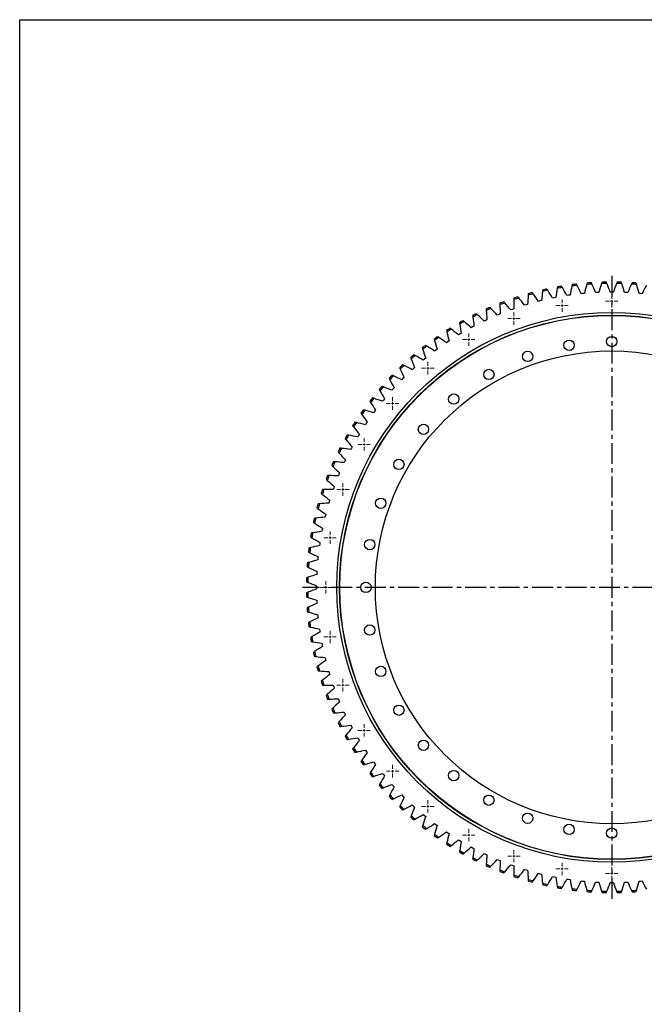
# Model space of a CAD drawing. Header units: millimetres. Extents: x -66 to 5236, y 5043 to 9389.
# Tile 6 of 12: x -66 to 1262, y 7296 to 9389. Entities that reach past the tile are written whole.
import ezdxf

# ---------------------------------------------------------------- set-up
doc = ezdxf.new("R2010")
doc.units = ezdxf.units.MM
doc.header["$LTSCALE"] = 20
doc.linetypes.add('CENTER', pattern=[10.16, 6.35, -1.27, 1.27, -1.27])

# ---------------------------------------------------------------- blocks, each defined once
blk = doc.blocks.new('SW_CENTERMARKSYMBOL_3')
at = {"color": 0, "linetype": 'Continuous', "lineweight": 18}
for p, q in [((-5, 0), (-13.25, 0)), ((0, 0), (-2.5, 0)), ((0, 5), (0, 13.25)), ((0, 0), (0, 2.5)), ((0, 0), (0, -2.5)), ((0, 0), (2.5, 0)), ((5, 0), (13.25, 0)), ((0, -5), (0, -13.25))]:
    blk.add_line(p, q, dxfattribs=at)
blk = doc.blocks.new('SW_CENTERMARKSYMBOL_4')
at = {"color": 0, "linetype": 'Continuous', "lineweight": 18}
for p, q in [((-5, 0), (-13.25, 0)), ((0, 0), (-2.5, 0)), ((0, 5), (0, 13.25)), ((0, 0), (0, 2.5)), ((0, 0), (0, -2.5)), ((0, 0), (2.5, 0)), ((5, 0), (13.25, 0)), ((0, -5), (0, -13.25))]:
    blk.add_line(p, q, dxfattribs=at)
blk = doc.blocks.new('SW_CENTERMARKSYMBOL_5')
at = {"color": 0, "linetype": 'Continuous', "lineweight": 18}
for p, q in [((-5, 0), (-13.25, 0)), ((0, 0), (-2.5, 0)), ((0, 5), (0, 13.25)), ((0, 0), (0, 2.5)), ((0, 0), (0, -2.5)), ((0, 0), (2.5, 0)), ((5, 0), (13.25, 0)), ((0, -5), (0, -13.25))]:
    blk.add_line(p, q, dxfattribs=at)
blk = doc.blocks.new('SW_CENTERMARKSYMBOL_23')
at = {"color": 0, "linetype": 'Continuous', "lineweight": 18}
for p, q in [((-5, 0), (-13.25, 0)), ((0, 0), (-2.5, 0)), ((0, 5), (0, 13.25)), ((0, 0), (0, 2.5)), ((0, 0), (0, -2.5)), ((0, 0), (2.5, 0)), ((5, 0), (13.25, 0)), ((0, -5), (0, -13.25))]:
    blk.add_line(p, q, dxfattribs=at)
blk = doc.blocks.new('SW_CENTERMARKSYMBOL_24')
at = {"color": 0, "linetype": 'Continuous', "lineweight": 18}
for p, q in [((-5, 0), (-13.25, 0)), ((0, 0), (-2.5, 0)), ((0, 5), (0, 13.25)), ((0, 0), (0, 2.5)), ((0, 0), (0, -2.5)), ((0, 0), (2.5, 0)), ((5, 0), (13.25, 0)), ((0, -5), (0, -13.25))]:
    blk.add_line(p, q, dxfattribs=at)
blk = doc.blocks.new('SW_CENTERMARKSYMBOL_25')
at = {"color": 0, "linetype": 'Continuous', "lineweight": 18}
for p, q in [((-5, 0), (-13.25, 0)), ((0, 0), (-2.5, 0)), ((0, 5), (0, 13.25)), ((0, 0), (0, 2.5)), ((0, 0), (0, -2.5)), ((0, 0), (2.5, 0)), ((5, 0), (13.25, 0)), ((0, -5), (0, -13.25))]:
    blk.add_line(p, q, dxfattribs=at)
blk = doc.blocks.new('SW_CENTERMARKSYMBOL_26')
at = {"color": 0, "linetype": 'Continuous', "lineweight": 18}
for p, q in [((-5, 0), (-13.25, 0)), ((0, 0), (-2.5, 0)), ((0, 5), (0, 13.25)), ((0, 0), (0, 2.5)), ((0, 0), (0, -2.5)), ((0, 0), (2.5, 0)), ((5, 0), (13.25, 0)), ((0, -5), (0, -13.25))]:
    blk.add_line(p, q, dxfattribs=at)
blk = doc.blocks.new('SW_CENTERMARKSYMBOL_27')
at = {"color": 0, "linetype": 'Continuous', "lineweight": 18}
for p, q in [((-5, 0), (-13.25, 0)), ((0, 0), (-2.5, 0)), ((0, 5), (0, 13.25)), ((0, 0), (0, 2.5)), ((0, 0), (0, -2.5)), ((0, 0), (2.5, 0)), ((5, 0), (13.25, 0)), ((0, -5), (0, -13.25))]:
    blk.add_line(p, q, dxfattribs=at)
blk = doc.blocks.new('SW_CENTERMARKSYMBOL_28')
at = {"color": 0, "linetype": 'Continuous', "lineweight": 18}
for p, q in [((-5, 0), (-13.25, 0)), ((0, 0), (-2.5, 0)), ((0, 5), (0, 13.25)), ((0, 0), (0, 2.5)), ((0, 0), (0, -2.5)), ((0, 0), (2.5, 0)), ((5, 0), (13.25, 0)), ((0, -5), (0, -13.25))]:
    blk.add_line(p, q, dxfattribs=at)
blk = doc.blocks.new('SW_CENTERMARKSYMBOL_29')
at = {"color": 0, "linetype": 'Continuous', "lineweight": 18}
for p, q in [((-5, 0), (-13.25, 0)), ((0, 0), (-2.5, 0)), ((0, 5), (0, 13.25)), ((0, 0), (0, 2.5)), ((0, 0), (0, -2.5)), ((0, 0), (2.5, 0)), ((5, 0), (13.25, 0)), ((0, -5), (0, -13.25))]:
    blk.add_line(p, q, dxfattribs=at)
blk = doc.blocks.new('SW_CENTERMARKSYMBOL_30')
at = {"color": 0, "linetype": 'Continuous', "lineweight": 18}
for p, q in [((-5, 0), (-13.25, 0)), ((0, 0), (-2.5, 0)), ((0, 5), (0, 13.25)), ((0, 0), (0, 2.5)), ((0, 0), (0, -2.5)), ((0, 0), (2.5, 0)), ((5, 0), (13.25, 0)), ((0, -5), (0, -13.25))]:
    blk.add_line(p, q, dxfattribs=at)
blk = doc.blocks.new('SW_CENTERMARKSYMBOL_31')
at = {"color": 0, "linetype": 'Continuous', "lineweight": 18}
for p, q in [((-5, 0), (-13.25, 0)), ((0, 0), (-2.5, 0)), ((0, 5), (0, 13.25)), ((0, 0), (0, 2.5)), ((0, 0), (0, -2.5)), ((0, 0), (2.5, 0)), ((5, 0), (13.25, 0)), ((0, -5), (0, -13.25))]:
    blk.add_line(p, q, dxfattribs=at)
blk = doc.blocks.new('SW_CENTERMARKSYMBOL_32')
at = {"color": 0, "linetype": 'Continuous', "lineweight": 18}
for p, q in [((-5, 0), (-13.25, 0)), ((0, 0), (-2.5, 0)), ((0, 5), (0, 13.25)), ((0, 0), (0, 2.5)), ((0, 0), (0, -2.5)), ((0, 0), (2.5, 0)), ((5, 0), (13.25, 0)), ((0, -5), (0, -13.25))]:
    blk.add_line(p, q, dxfattribs=at)
blk = doc.blocks.new('SW_CENTERMARKSYMBOL_33')
at = {"color": 0, "linetype": 'Continuous', "lineweight": 18}
for p, q in [((-5, 0), (-13.25, 0)), ((0, 0), (-2.5, 0)), ((0, 5), (0, 13.25)), ((0, 0), (0, 2.5)), ((0, 0), (0, -2.5)), ((0, 0), (2.5, 0)), ((5, 0), (13.25, 0)), ((0, -5), (0, -13.25))]:
    blk.add_line(p, q, dxfattribs=at)
blk = doc.blocks.new('SW_CENTERMARKSYMBOL_34')
at = {"color": 0, "linetype": 'Continuous', "lineweight": 18}
for p, q in [((-5, 0), (-13.25, 0)), ((0, 0), (-2.5, 0)), ((0, 5), (0, 13.25)), ((0, 0), (0, 2.5)), ((0, 0), (0, -2.5)), ((0, 0), (2.5, 0)), ((5, 0), (13.25, 0)), ((0, -5), (0, -13.25))]:
    blk.add_line(p, q, dxfattribs=at)
blk = doc.blocks.new('SW_CENTERMARKSYMBOL_35')
at = {"color": 0, "linetype": 'Continuous', "lineweight": 18}
for p, q in [((-5, 0), (-13.25, 0)), ((0, 0), (-2.5, 0)), ((0, 5), (0, 13.25)), ((0, 0), (0, 2.5)), ((0, 0), (0, -2.5)), ((0, 0), (2.5, 0)), ((5, 0), (13.25, 0)), ((0, -5), (0, -13.25))]:
    blk.add_line(p, q, dxfattribs=at)
blk = doc.blocks.new('SW_CENTERMARKSYMBOL_36')
at = {"color": 0, "linetype": 'Continuous', "lineweight": 18}
for p, q in [((-5, 0), (-13.25, 0)), ((0, 0), (-2.5, 0)), ((0, 5), (0, 13.25)), ((0, 0), (0, 2.5)), ((0, 0), (0, -2.5)), ((0, 0), (2.5, 0)), ((5, 0), (13.25, 0)), ((0, -5), (0, -13.25))]:
    blk.add_line(p, q, dxfattribs=at)
blk = doc.blocks.new('SW_CENTERMARKSYMBOL_37')
at = {"color": 0, "linetype": 'Continuous', "lineweight": 18}
for p, q in [((-5, 0), (-13.25, 0)), ((0, 0), (-2.5, 0)), ((0, 5), (0, 13.25)), ((0, 0), (0, 2.5)), ((0, 0), (0, -2.5)), ((0, 0), (2.5, 0)), ((5, 0), (13.25, 0)), ((0, -5), (0, -13.25))]:
    blk.add_line(p, q, dxfattribs=at)
blk = doc.blocks.new('SW_CENTERMARKSYMBOL_38')
at = {"color": 0, "linetype": 'Continuous', "lineweight": 18}
for p, q in [((-5, 0), (-13.25, 0)), ((0, 0), (-2.5, 0)), ((0, 5), (0, 13.25)), ((0, 0), (0, 2.5)), ((0, 0), (0, -2.5)), ((0, 0), (2.5, 0)), ((5, 0), (13.25, 0)), ((0, -5), (0, -13.25))]:
    blk.add_line(p, q, dxfattribs=at)

msp = doc.modelspace()

# ---------------------------------------------------------------- linework, layer by layer
at = {"linetype": 'CENTER', "ltscale": 0.35}
for p, q in [((1192.4, 8844.5), (1192.4, 7520)), ((1849.9, 8182.2), (534.9, 8182.2))]:
    msp.add_line(p, q, dxfattribs=at)
at = {"color": 7, "linetype": 'Continuous', "lineweight": 25}
for p, q in [((1039.9, 8791), (1036.6, 8790.1)), ((1043.2, 8791.8), (1039.9, 8791)), ((1070, 8797.7), (1066.6, 8797)), ((1073.3, 8798.4), (1070, 8797.7)), ((1100.3, 8803), (1097, 8802.5)), ((1103.7, 8803.5), (1100.3, 8803)), ((1130.9, 8806.8), (1127.5, 8806.4)), ((1134.3, 8807.1), (1130.9, 8806.8)), ((1161.6, 8809), (1158.2, 8808.8)), ((1165, 8809.2), (1161.6, 8809)), ((1192.4, 8809.8), (1189, 8809.8)), ((1195.8, 8809.8), (1192.4, 8809.8)), ((1223.2, 8809), (1219.8, 8809.2)), ((1226.6, 8808.8), (1223.2, 8809)), ((1253.9, 8806.8), (1250.5, 8807.1)), ((1257.3, 8806.4), (1253.9, 8806.8)), ((981, 8773.1), (977.8, 8771.9)), ((984.2, 8774.2), (981, 8773.1)), ((1010.2, 8782.8), (1007, 8781.8)), ((1013.5, 8783.7), (1010.2, 8782.8)), ((924.1, 8749.5), (921, 8748.1)), ((927.2, 8751), (924.1, 8749.5)), ((952.3, 8762), (949.1, 8760.7)), ((955.4, 8763.3), (952.3, 8762)), ((896.6, 8735.7), (893.6, 8734.1)), ((899.6, 8737.3), (896.6, 8735.7)), ((869.8, 8720.5), (866.9, 8718.7)), ((872.7, 8722.2), (869.8, 8720.5)), ((818.6, 8686.3), (815.9, 8684.2)), ((821.3, 8688.3), (818.6, 8686.3)), ((843.8, 8704), (840.9, 8702.1)), ((846.6, 8705.9), (843.8, 8704)), ((794.3, 8667.3), (791.7, 8665.2)), ((796.9, 8669.5), (794.3, 8667.3)), ((771, 8647.2), (768.5, 8644.9)), ((773.5, 8649.5), (771, 8647.2)), ((748.7, 8626), (746.3, 8623.6)), ((751.1, 8628.4), (748.7, 8626)), ((727.4, 8603.7), (725.2, 8601.1)), ((729.7, 8606.2), (727.4, 8603.7)), ((709.5, 8583), (707.3, 8580.3)), ((707.3, 8580.3), (705.2, 8577.7)), ((688.4, 8556.1), (686.3, 8553.3)), ((690.4, 8558.8), (688.4, 8556.1)), ((670.6, 8530.9), (668.7, 8528)), ((672.5, 8533.7), (670.6, 8530.9)), ((654.2, 8504.9), (652.4, 8501.9)), ((655.9, 8507.8), (654.2, 8504.9)), ((639, 8478.1), (637.4, 8475)), ((640.6, 8481.1), (639, 8478.1)), ((625.1, 8450.5), (623.7, 8447.5)), ((626.6, 8453.6), (625.1, 8450.5)), ((612.6, 8422.4), (611.3, 8419.2)), ((614, 8425.5), (612.6, 8422.4)), ((601.6, 8393.6), (600.4, 8390.4)), ((602.7, 8396.9), (601.6, 8393.6)), ((591.9, 8364.4), (590.9, 8361.1)), ((592.9, 8367.7), (591.9, 8364.4)), ((583.7, 8334.7), (582.9, 8331.4)), ((584.5, 8338), (583.7, 8334.7)), ((576.9, 8304.7), (576.3, 8301.3)), ((577.6, 8308), (576.9, 8304.7)), ((571.7, 8274.3), (571.2, 8270.9)), ((572.2, 8277.7), (571.7, 8274.3)), ((568.2, 8247.1), (567.9, 8243.7)), ((567.9, 8243.7), (567.6, 8240.4)), ((565.6, 8213), (565.5, 8209.6)), ((565.8, 8216.4), (565.6, 8213)), ((564.9, 8185.6), (564.9, 8182.2)), ((564.9, 8182.2), (564.9, 8178.8)), ((565.5, 8154.8), (565.6, 8151.4)), ((565.6, 8151.4), (565.8, 8148)), ((567.6, 8124.1), (567.9, 8120.7)), ((567.9, 8120.7), (568.2, 8117.3)), ((571.2, 8093.5), (571.7, 8090.2)), ((571.7, 8090.2), (572.2, 8086.8)), ((576.3, 8063.2), (576.9, 8059.8)), ((576.9, 8059.8), (577.6, 8056.5)), ((582.9, 8033.1), (583.7, 8029.8)), ((583.7, 8029.8), (584.5, 8026.5)), ((590.9, 8003.3), (591.9, 8000.1)), ((591.9, 8000.1), (592.9, 7996.8)), ((600.4, 7974), (601.6, 7970.8)), ((601.6, 7970.8), (602.7, 7967.6)), ((611.3, 7945.2), (612.6, 7942.1)), ((612.6, 7942.1), (614, 7938.9)), ((623.7, 7917), (625.1, 7913.9)), ((625.1, 7913.9), (626.6, 7910.9)), ((637.4, 7889.4), (639, 7886.4)), ((639, 7886.4), (640.6, 7883.4)), ((652.4, 7862.5), (654.2, 7859.6)), ((654.2, 7859.6), (655.9, 7856.7)), ((668.7, 7836.4), (670.6, 7833.6)), ((670.6, 7833.6), (672.5, 7830.8)), ((686.3, 7811.2), (688.4, 7808.4)), ((688.4, 7808.4), (690.4, 7805.7)), ((705.2, 7786.8), (707.3, 7784.1)), ((707.3, 7784.1), (709.5, 7781.5)), ((725.2, 7763.3), (727.4, 7760.8)), ((727.4, 7760.8), (729.7, 7758.3)), ((746.3, 7740.9), (748.7, 7738.5)), ((748.7, 7738.5), (751.1, 7736.1)), ((768.5, 7719.6), (771, 7717.3)), ((771, 7717.3), (773.5, 7715)), ((791.7, 7699.3), (794.3, 7697.1)), ((794.3, 7697.1), (796.9, 7695)), ((815.9, 7680.2), (818.6, 7678.2)), ((818.6, 7678.2), (821.3, 7676.2)), ((840.9, 7662.4), (843.8, 7660.5)), ((843.8, 7660.5), (846.6, 7658.6)), ((866.9, 7645.7), (869.8, 7644)), ((869.8, 7644), (872.7, 7642.2)), ((893.6, 7630.4), (896.6, 7628.8)), ((896.6, 7628.8), (899.6, 7627.2)), ((921, 7616.4), (924.1, 7614.9)), ((924.1, 7614.9), (927.2, 7613.5)), ((949.1, 7603.8), (952.3, 7602.5)), ((952.3, 7602.5), (955.4, 7601.2)), ((977.8, 7592.5), (981, 7591.4)), ((981, 7591.4), (984.2, 7590.2)), ((1007, 7582.7), (1010.2, 7581.7)), ((1010.2, 7581.7), (1013.5, 7580.7)), ((1036.6, 7574.3), (1039.9, 7573.5)), ((1039.9, 7573.5), (1043.2, 7572.7)), ((1066.6, 7567.4), (1070, 7566.8)), ((1070, 7566.8), (1073.3, 7566.1)), ((1097, 7562), (1100.3, 7561.5)), ((1100.3, 7561.5), (1103.7, 7561)), ((1127.5, 7558.1), (1130.9, 7557.7)), ((1130.9, 7557.7), (1134.3, 7557.4)), ((1250.5, 7557.4), (1253.9, 7557.7)), ((1253.9, 7557.7), (1257.3, 7558.1)), ((1158.2, 7555.6), (1161.6, 7555.5)), ((1161.6, 7555.5), (1165, 7555.3)), ((1189, 7554.7), (1192.4, 7554.7)), ((1192.4, 7554.7), (1195.8, 7554.7)), ((1219.8, 7555.3), (1223.2, 7555.5)), ((1223.2, 7555.5), (1226.6, 7555.6))]:
    msp.add_line(p, q, dxfattribs=at)
msp.add_lwpolyline([(-66.1, 9388.9), (5236.2, 9388.9), (5236.2, 5043), (-66.1, 5043)], close=True)
for centre, radius in [((1192.4, 8182.2), 584.5), ((1192.4, 8182.2), 578.5), ((1192.4, 8182.2), 578), ((1101.7, 8696.8), 11), ((1192.4, 8704.7), 11), ((1192.4, 8182.2), 502.5), ((1013.7, 8673.2), 11), ((931.2, 8634.7), 11), ((856.6, 8582.5), 11), ((792.2, 8518.1), 11), ((739.9, 8443.5), 11), ((701.4, 8360.9), 11), ((677.9, 8273), 11), ((669.9, 8182.2), 11), ((677.9, 8091.5), 11), ((701.4, 8003.5), 11), ((739.9, 7921), 11), ((792.2, 7846.4), 11), ((856.6, 7782), 11), ((931.2, 7729.7), 11), ((1013.7, 7691.2), 11), ((1101.7, 7667.7), 11), ((1192.4, 7659.7), 11)]:
    msp.add_circle(centre, radius, dxfattribs=at)
for radius, start, end in [(646, 102.1624, 103.1501), (649, 102.2599, 103.0526), (646, 99.3499, 100.3376), (649, 99.4474, 100.2401), (646, 96.5374, 97.5251), (649, 96.6349, 97.4276), (646, 93.7249, 94.7126), (649, 93.8224, 94.6151), (646, 90.9124, 91.9001), (649, 91.0099, 91.8026), (646, 88.0999, 89.0876), (649, 88.1974, 88.9901), (646, 85.2874, 86.2751), (649, 85.3849, 86.1776), (646, 107.7874, 108.7751), (649, 107.8849, 108.6776), (646, 104.9749, 105.9626), (649, 105.0724, 105.8651), (649, 113.5099, 114.3026), (646, 113.4124, 114.4001), (649, 110.6974, 111.4901), (646, 110.5999, 111.5876), (649, 119.1349, 119.9276), (649, 116.3224, 117.1151), (646, 116.2249, 117.2126), (649, 121.9474, 122.7401), (646, 121.8499, 122.8376), (646, 119.0374, 120.0251), (649, 124.7599, 125.5526), (646, 124.6624, 125.6501), (649, 127.5724, 128.3651), (646, 127.4749, 128.4626), (649, 130.3849, 131.1776), (646, 130.2874, 131.2751), (649, 133.1974, 133.9901), (646, 133.0999, 134.0876), (649, 136.0099, 136.8026), (646, 135.9124, 136.9001), (649, 138.8224, 139.6151), (646, 138.7249, 139.7126), (649, 141.6349, 142.4276), (646, 141.5374, 142.5251), (649, 144.4474, 145.2401), (646, 144.3499, 145.3376), (649, 147.2599, 148.0526), (646, 147.1624, 148.1501), (649, 150.0724, 150.8651), (646, 149.9749, 150.9626), (649, 152.8849, 153.6776), (646, 152.7874, 153.7751), (649, 155.6974, 156.4901), (646, 155.5999, 156.5876), (649, 158.5099, 159.3026), (646, 158.4124, 159.4001), (649, 161.3224, 162.1151), (646, 161.2249, 162.2126), (649, 164.1349, 164.9276), (646, 164.0374, 165.0251), (649, 166.9474, 167.7401), (646, 166.8499, 167.8376), (649, 169.7599, 170.5526), (646, 169.6624, 170.6501), (649, 172.5724, 173.3651), (646, 172.4749, 173.4626), (649, 175.3849, 176.1776), (646, 175.2874, 176.2751), (649, 178.1974, 178.9901), (646, 178.0999, 179.0876), (649, 181.0099, 181.8026), (646, 180.9124, 181.9001), (649, 183.8224, 184.6151), (646, 183.7249, 184.7126), (649, 186.6349, 187.4276), (646, 186.5374, 187.5251), (649, 189.4474, 190.2401), (646, 189.3499, 190.3376), (649, 192.2599, 193.0526), (646, 192.1624, 193.1501), (649, 195.0724, 195.8651), (646, 194.9749, 195.9626), (649, 197.8849, 198.6776), (646, 197.7874, 198.7751), (646, 200.5999, 201.5876), (649, 200.6974, 201.4901), (649, 203.5099, 204.3026), (646, 203.4124, 204.4001), (649, 206.3224, 207.1151), (646, 206.2249, 207.2126), (649, 209.1349, 209.9276), (646, 209.0374, 210.0251), (649, 211.9474, 212.7401), (646, 211.8499, 212.8376), (649, 214.7599, 215.5526), (646, 214.6624, 215.6501), (649, 217.5724, 218.3651), (646, 217.4749, 218.4626), (649, 220.3849, 221.1776), (646, 220.2874, 221.2751), (649, 223.1974, 223.9901), (646, 223.0999, 224.0876), (649, 226.0099, 226.8026), (646, 225.9124, 226.9001), (649, 228.8224, 229.6151), (646, 228.7249, 229.7126), (649, 231.6349, 232.4276), (646, 231.5374, 232.5251), (649, 234.4474, 235.2401), (646, 234.3499, 235.3376), (649, 237.2599, 238.0526), (646, 237.1624, 238.1501), (649, 240.0724, 240.8651), (646, 239.9749, 240.9626), (649, 242.8849, 243.6776), (646, 242.7874, 243.7751), (649, 245.6974, 246.4901), (646, 245.5999, 246.5876), (646, 248.4124, 249.4001), (649, 248.5099, 249.3026), (646, 251.2249, 252.2126), (649, 251.3224, 252.1151), (646, 254.0374, 255.0251), (649, 254.1349, 254.9276), (646, 256.8499, 257.8376), (649, 256.9474, 257.7401), (646, 259.6624, 260.6501), (649, 259.7599, 260.5526), (646, 262.4749, 263.4626), (649, 262.5724, 263.3651), (646, 265.2874, 266.2751), (649, 265.3849, 266.1776), (646, 268.0999, 269.0876), (646, 270.9124, 271.9001), (646, 273.7249, 274.7126), (649, 273.8224, 274.6151), (649, 268.1974, 268.9901), (649, 271.0099, 271.8026)]:
    msp.add_arc((1192.4, 8182.2), radius, start, end, dxfattribs=at)
for points in [[(1045.8, 8814.5), (1045.7, 8813.4), (1045.6, 8812.4), (1045.4, 8811.3)], [(1056.3, 8813.7), (1055.7, 8814.6), (1055.2, 8815.5), (1054.6, 8816.4)], [(1066.6, 8797), (1063.3, 8802.6), (1059.8, 8808.2), (1056.3, 8813.7)], [(1076.5, 8817.7), (1075.4, 8811.3), (1074.3, 8804.8), (1073.3, 8798.4)], [(1077, 8820.9), (1076.9, 8819.8), (1076.7, 8818.8), (1076.5, 8817.7)], [(1087.5, 8819.7), (1086.9, 8820.6), (1086.4, 8821.5), (1085.9, 8822.4)], [(1097, 8802.5), (1093.9, 8808.2), (1090.7, 8814), (1087.5, 8819.7)], [(1107.8, 8822.7), (1106.4, 8816.3), (1105, 8809.9), (1103.7, 8803.5)], [(1108.5, 8825.8), (1108.3, 8824.8), (1108, 8823.7), (1107.8, 8822.7)], [(1118.9, 8824), (1118.4, 8825), (1117.9, 8825.9), (1117.4, 8826.9)], [(1127.5, 8806.4), (1124.7, 8812.3), (1121.8, 8818.2), (1118.9, 8824)], [(1139.3, 8826.1), (1137.6, 8819.7), (1135.9, 8813.4), (1134.3, 8807.1)], [(1140.2, 8829.1), (1139.9, 8828.1), (1139.6, 8827.1), (1139.3, 8826.1)], [(1150.4, 8826.9), (1150, 8827.8), (1149.6, 8828.8), (1149.2, 8829.8)], [(1158.2, 8808.8), (1155.7, 8814.9), (1153.1, 8820.9), (1150.4, 8826.9)], [(1171, 8827.9), (1168.9, 8821.7), (1167, 8815.4), (1165, 8809.2)], [(1172, 8830.9), (1171.7, 8829.9), (1171.3, 8828.9), (1171, 8827.9)], [(1182.1, 8828.2), (1181.7, 8829.1), (1181.4, 8830.1), (1181, 8831.1)], [(1189, 8809.8), (1186.8, 8815.9), (1184.5, 8822), (1182.1, 8828.2)], [(1202.7, 8828.2), (1200.4, 8822), (1198.1, 8815.9), (1195.8, 8809.8)], [(1203.9, 8831.1), (1203.5, 8830.1), (1203.1, 8829.1), (1202.7, 8828.2)], [(1213.8, 8827.9), (1213.5, 8828.9), (1213.2, 8829.9), (1212.8, 8830.9)], [(1219.8, 8809.2), (1217.9, 8815.4), (1215.9, 8821.7), (1213.8, 8827.9)], [(1234.4, 8826.9), (1231.7, 8820.9), (1229.1, 8814.9), (1226.6, 8808.8)], [(1235.7, 8829.8), (1235.2, 8828.8), (1234.8, 8827.8), (1234.4, 8826.9)], [(1245.5, 8826.1), (1245.2, 8827.1), (1244.9, 8828.1), (1244.6, 8829.1)], [(1250.5, 8807.1), (1248.9, 8813.4), (1247.2, 8819.7), (1245.5, 8826.1)], [(1266, 8824), (1263, 8818.2), (1260.1, 8812.3), (1257.3, 8806.4)], [(984.5, 8793.9), (984.3, 8787.3), (984.2, 8780.8), (984.2, 8774.2)], [(984.6, 8797.1), (984.5, 8796), (984.5, 8794.9), (984.5, 8793.9)], [(995.1, 8797.4), (994.4, 8798.2), (993.8, 8799), (993.1, 8799.9)], [(1007, 8781.8), (1003.1, 8787), (999.1, 8792.2), (995.1, 8797.4)], [(1014.8, 8803.3), (1014.3, 8796.8), (1013.9, 8790.3), (1013.5, 8783.7)], [(1015, 8806.5), (1014.9, 8805.5), (1014.8, 8804.4), (1014.8, 8803.3)], [(1025.5, 8806.3), (1024.9, 8807.2), (1024.3, 8808), (1023.6, 8808.9)], [(1036.6, 8790.1), (1033, 8795.6), (1029.3, 8800.9), (1025.5, 8806.3)], [(1045.4, 8811.3), (1044.7, 8804.8), (1043.9, 8798.3), (1043.2, 8791.8)], [(925.3, 8773.7), (925.4, 8772.7), (925.5, 8771.6), (925.5, 8770.5)], [(925.5, 8770.5), (926, 8764), (926.6, 8757.5), (927.2, 8751)], [(935.7, 8775), (935, 8775.8), (934.3, 8776.6), (933.5, 8777.4)], [(949.1, 8760.7), (944.7, 8765.5), (940.2, 8770.3), (935.7, 8775)], [(954.7, 8786.1), (954.7, 8785.1), (954.7, 8784), (954.7, 8782.9)], [(954.7, 8782.9), (954.9, 8776.4), (955.1, 8769.8), (955.4, 8763.3)], [(965.1, 8786.9), (964.4, 8787.7), (963.7, 8788.5), (963, 8789.3)], [(977.8, 8771.9), (973.6, 8777), (969.4, 8782), (965.1, 8786.9)], [(878.9, 8747), (878.1, 8747.7), (877.2, 8748.4), (876.4, 8749.1)], [(896.6, 8759.9), (896.7, 8758.8), (896.9, 8757.8), (897, 8756.7)], [(897, 8756.7), (897.8, 8750.2), (898.7, 8743.8), (899.6, 8737.3)], [(906.9, 8761.7), (906.2, 8762.5), (905.4, 8763.2), (904.6, 8763.9)], [(921, 8748.1), (916.4, 8752.7), (911.7, 8757.2), (906.9, 8761.7)], [(841.4, 8728.1), (841.6, 8727.1), (841.9, 8726.1), (842.1, 8725)], [(851.5, 8731), (850.7, 8731.6), (849.8, 8732.3), (849, 8732.9)], [(866.9, 8718.7), (861.8, 8722.9), (856.7, 8726.9), (851.5, 8731)], [(868.6, 8744.7), (868.8, 8743.6), (869, 8742.6), (869.2, 8741.5)], [(869.2, 8741.5), (870.3, 8735.1), (871.5, 8728.7), (872.7, 8722.2)], [(893.6, 8734.1), (888.7, 8738.4), (883.8, 8742.8), (878.9, 8747)], [(815.1, 8710.2), (815.3, 8709.2), (815.6, 8708.2), (815.9, 8707.2)], [(815.9, 8707.2), (817.7, 8700.9), (819.5, 8694.6), (821.3, 8688.3)], [(825, 8713.6), (824.1, 8714.2), (823.3, 8714.8), (822.4, 8715.4)], [(840.9, 8702.1), (835.7, 8706), (830.4, 8709.8), (825, 8713.6)], [(842.1, 8725), (843.6, 8718.6), (845.1, 8712.3), (846.6, 8705.9)], [(789.6, 8691.1), (789.9, 8690.1), (790.3, 8689.1), (790.6, 8688.1)], [(790.6, 8688.1), (792.7, 8681.9), (794.8, 8675.7), (796.9, 8669.5)], [(799.4, 8694.9), (798.5, 8695.5), (797.6, 8696.1), (796.7, 8696.6)], [(815.9, 8684.2), (810.4, 8687.9), (804.9, 8691.4), (799.4, 8694.9)], [(765.1, 8670.7), (765.5, 8669.7), (765.9, 8668.7), (766.3, 8667.7)], [(766.3, 8667.7), (768.6, 8661.6), (771, 8655.6), (773.5, 8649.5)], [(774.7, 8675), (773.8, 8675.5), (772.8, 8676.1), (771.9, 8676.6)], [(791.7, 8665.2), (786, 8668.5), (780.4, 8671.8), (774.7, 8675)], [(741.7, 8649.2), (742.1, 8648.2), (742.5, 8647.2), (743, 8646.2)], [(743, 8646.2), (745.6, 8640.3), (748.3, 8634.3), (751.1, 8628.4)], [(751, 8653.9), (750.1, 8654.4), (749.1, 8654.9), (748.2, 8655.4)], [(768.5, 8644.9), (762.7, 8648), (756.9, 8651), (751, 8653.9)], [(719.3, 8626.5), (719.8, 8625.5), (720.2, 8624.6), (720.7, 8623.6)], [(720.7, 8623.6), (723.7, 8617.8), (726.7, 8612), (729.7, 8606.2)], [(728.4, 8631.7), (727.4, 8632.1), (726.5, 8632.6), (725.5, 8633)], [(746.3, 8623.6), (740.3, 8626.3), (734.4, 8629), (728.4, 8631.7)], [(698.1, 8602.7), (698.6, 8601.8), (699.1, 8600.9), (699.6, 8600)], [(706.9, 8608.4), (705.9, 8608.8), (704.9, 8609.2), (703.9, 8609.5)], [(725.2, 8601.1), (719.1, 8603.6), (713, 8606), (706.9, 8608.4)], [(686.6, 8584), (685.6, 8584.4), (684.6, 8584.7), (683.6, 8585.1)], [(705.2, 8577.7), (699, 8579.9), (692.8, 8582), (686.6, 8584)], [(699.6, 8600), (702.9, 8594.3), (706.2, 8588.6), (709.5, 8583)], [(678, 8578), (678.6, 8577.1), (679.2, 8576.2), (679.7, 8575.3)], [(679.7, 8575.3), (683.2, 8569.7), (686.8, 8564.3), (690.4, 8558.8)], [(659.2, 8552.3), (659.8, 8551.4), (660.5, 8550.5), (661.1, 8549.6)], [(661.1, 8549.6), (664.8, 8544.3), (668.7, 8539), (672.5, 8533.7)], [(667.5, 8558.7), (666.5, 8559), (665.4, 8559.3), (664.4, 8559.6)], [(686.3, 8553.3), (680.1, 8555.2), (673.8, 8557), (667.5, 8558.7)], [(641.7, 8525.6), (642.4, 8524.8), (643, 8524), (643.7, 8523.1)], [(643.7, 8523.1), (647.7, 8518), (651.8, 8512.9), (655.9, 8507.8)], [(649.6, 8532.5), (648.6, 8532.8), (647.6, 8533), (646.5, 8533.2)], [(668.7, 8528), (662.4, 8529.6), (656, 8531.1), (649.6, 8532.5)], [(625.5, 8498.2), (626.2, 8497.4), (626.9, 8496.6), (627.6, 8495.8)], [(633.1, 8505.5), (632.1, 8505.7), (631, 8505.8), (630, 8506)], [(652.4, 8501.9), (646, 8503.2), (639.6, 8504.4), (633.1, 8505.5)], [(617.9, 8477.6), (616.9, 8477.8), (615.8, 8477.9), (614.7, 8478)], [(637.4, 8475), (630.9, 8476), (624.4, 8476.8), (617.9, 8477.6)], [(627.6, 8495.8), (631.9, 8490.8), (636.2, 8485.9), (640.6, 8481.1)], [(610.7, 8470), (611.4, 8469.2), (612.2, 8468.5), (612.9, 8467.7)], [(612.9, 8467.7), (617.4, 8463), (622, 8458.3), (626.6, 8453.6)], [(597.3, 8441.1), (598.1, 8440.4), (598.8, 8439.7), (599.6, 8438.9)], [(599.6, 8438.9), (604.3, 8434.4), (609.1, 8429.9), (614, 8425.5)], [(604.1, 8449.1), (603.1, 8449.2), (602, 8449.3), (600.9, 8449.3)], [(623.7, 8447.5), (617.2, 8448.1), (610.6, 8448.6), (604.1, 8449.1)], [(591.7, 8419.9), (590.7, 8419.9), (589.6, 8420), (588.5, 8420)], [(611.3, 8419.2), (604.8, 8419.5), (598.3, 8419.7), (591.7, 8419.9)], [(585.3, 8411.6), (586.1, 8410.9), (586.9, 8410.2), (587.7, 8409.5)], [(587.7, 8409.5), (592.7, 8405.3), (597.7, 8401), (602.7, 8396.9)], [(574.8, 8381.5), (575.6, 8380.9), (576.5, 8380.2), (577.3, 8379.6)], [(577.3, 8379.6), (582.5, 8375.6), (587.7, 8371.6), (592.9, 8367.7)], [(580.8, 8390.2), (579.7, 8390.1), (578.7, 8390.1), (577.6, 8390.1)], [(600.4, 8390.4), (593.9, 8390.4), (587.3, 8390.3), (580.8, 8390.2)], [(571.3, 8359.9), (570.3, 8359.8), (569.2, 8359.7), (568.1, 8359.7)], [(590.9, 8361.1), (584.4, 8360.8), (577.9, 8360.4), (571.3, 8359.9)], [(582.9, 8331.4), (576.4, 8330.7), (569.9, 8330), (563.4, 8329.2)], [(565.7, 8351), (566.6, 8350.4), (567.5, 8349.8), (568.4, 8349.2)], [(568.4, 8349.2), (573.7, 8345.4), (579.1, 8341.7), (584.5, 8338)], [(558.2, 8320), (559.1, 8319.5), (560, 8318.9), (560.9, 8318.3)], [(563.4, 8329.2), (562.3, 8329.1), (561.2, 8328.9), (560.2, 8328.8)], [(560.9, 8318.3), (566.4, 8314.8), (572, 8311.4), (577.6, 8308)], [(552.2, 8288.8), (553.1, 8288.2), (554.1, 8287.7), (555, 8287.2)], [(556.9, 8298.2), (555.9, 8298), (554.8, 8297.8), (553.8, 8297.6)], [(576.3, 8301.3), (569.8, 8300.3), (563.3, 8299.3), (556.9, 8298.2)], [(571.2, 8270.9), (564.8, 8269.6), (558.4, 8268.3), (552, 8266.8)], [(555, 8287.2), (560.7, 8284), (566.4, 8280.8), (572.2, 8277.7)], [(547.8, 8257.2), (548.7, 8256.7), (549.7, 8256.3), (550.6, 8255.8)], [(552, 8266.8), (550.9, 8266.6), (549.9, 8266.4), (548.9, 8266.1)], [(550.6, 8255.8), (556.5, 8252.8), (562.3, 8250), (568.2, 8247.1)], [(548.6, 8235.3), (547.6, 8235), (546.5, 8234.7), (545.5, 8234.5)], [(567.6, 8240.4), (561.2, 8238.7), (554.9, 8237), (548.6, 8235.3)], [(544.9, 8225.5), (545.8, 8225.1), (546.8, 8224.6), (547.8, 8224.2)], [(565.5, 8209.6), (559.2, 8207.7), (553, 8205.7), (546.8, 8203.7)], [(547.8, 8224.2), (553.8, 8221.6), (559.8, 8219), (565.8, 8216.4)], [(543.5, 8193.7), (544.5, 8193.3), (545.5, 8192.9), (546.5, 8192.5)], [(546.8, 8203.7), (545.8, 8203.3), (544.7, 8203), (543.7, 8202.7)], [(546.5, 8192.5), (552.6, 8190.2), (558.7, 8187.9), (564.9, 8185.6)], [(546.5, 8171.9), (545.5, 8171.6), (544.5, 8171.2), (543.5, 8170.8)], [(564.9, 8178.8), (558.7, 8176.6), (552.6, 8174.3), (546.5, 8171.9)], [(543.7, 8161.8), (544.7, 8161.5), (545.8, 8161.1), (546.8, 8160.8)], [(546.8, 8160.8), (553, 8158.8), (559.2, 8156.8), (565.5, 8154.8)], [(565.8, 8148), (559.8, 8145.5), (553.8, 8142.9), (547.8, 8140.3)], [(547.8, 8140.3), (546.8, 8139.8), (545.8, 8139.4), (544.9, 8139)], [(545.5, 8130), (546.5, 8129.7), (547.6, 8129.4), (548.6, 8129.2)], [(548.6, 8129.2), (554.9, 8127.4), (561.2, 8125.7), (567.6, 8124.1)], [(550.6, 8108.7), (549.7, 8108.2), (548.7, 8107.7), (547.8, 8107.2)], [(568.2, 8117.3), (562.3, 8114.5), (556.5, 8111.6), (550.6, 8108.7)], [(548.9, 8098.3), (549.9, 8098.1), (550.9, 8097.9), (552, 8097.6)], [(552, 8097.6), (558.4, 8096.2), (564.8, 8094.8), (571.2, 8093.5)], [(572.2, 8086.8), (566.4, 8083.7), (560.7, 8080.5), (555, 8077.3)], [(555, 8077.3), (554.1, 8076.8), (553.1, 8076.2), (552.2, 8075.7)], [(553.8, 8066.9), (554.8, 8066.7), (555.9, 8066.5), (556.9, 8066.3)], [(556.9, 8066.3), (563.3, 8065.2), (569.8, 8064.1), (576.3, 8063.2)], [(560.9, 8046.1), (560, 8045.6), (559.1, 8045), (558.2, 8044.4)], [(577.6, 8056.5), (572, 8053.1), (566.4, 8049.6), (560.9, 8046.1)], [(560.2, 8035.7), (561.2, 8035.5), (562.3, 8035.4), (563.4, 8035.3)], [(563.4, 8035.3), (569.9, 8034.5), (576.4, 8033.7), (582.9, 8033.1)], [(584.5, 8026.5), (579.1, 8022.8), (573.7, 8019.1), (568.4, 8015.3)], [(568.4, 8015.3), (567.5, 8014.7), (566.6, 8014.1), (565.7, 8013.5)], [(568.1, 8004.8), (569.2, 8004.7), (570.3, 8004.7), (571.3, 8004.6)], [(571.3, 8004.6), (577.9, 8004.1), (584.4, 8003.7), (590.9, 8003.3)], [(592.9, 7996.8), (587.7, 7992.9), (582.5, 7988.9), (577.3, 7984.9)], [(577.3, 7984.9), (576.5, 7984.2), (575.6, 7983.6), (574.8, 7982.9)], [(577.6, 7974.4), (578.7, 7974.4), (579.7, 7974.3), (580.8, 7974.3)], [(580.8, 7974.3), (587.3, 7974.2), (593.9, 7974.1), (600.4, 7974)], [(587.7, 7954.9), (586.9, 7954.3), (586.1, 7953.6), (585.3, 7952.9)], [(602.7, 7967.6), (597.7, 7963.4), (592.7, 7959.2), (587.7, 7954.9)], [(588.5, 7944.5), (589.6, 7944.5), (590.7, 7944.5), (591.7, 7944.6)], [(591.7, 7944.6), (598.3, 7944.7), (604.8, 7945), (611.3, 7945.2)], [(614, 7938.9), (609.1, 7934.5), (604.3, 7930.1), (599.6, 7925.5)], [(599.6, 7925.5), (598.8, 7924.8), (598.1, 7924.1), (597.3, 7923.3)], [(600.9, 7915.1), (602, 7915.2), (603.1, 7915.3), (604.1, 7915.4)], [(604.1, 7915.4), (610.6, 7915.9), (617.2, 7916.4), (623.7, 7917)], [(612.9, 7896.8), (612.2, 7896), (611.4, 7895.2), (610.7, 7894.5)], [(626.6, 7910.9), (622, 7906.2), (617.4, 7901.5), (612.9, 7896.8)], [(614.7, 7886.4), (615.8, 7886.6), (616.9, 7886.7), (617.9, 7886.8)], [(617.9, 7886.8), (624.4, 7887.6), (630.9, 7888.5), (637.4, 7889.4)], [(640.6, 7883.4), (636.2, 7878.5), (631.9, 7873.6), (627.6, 7868.7)], [(627.6, 7868.7), (626.9, 7867.9), (626.2, 7867.1), (625.5, 7866.3)], [(630, 7858.4), (631, 7858.6), (632.1, 7858.8), (633.1, 7859)], [(633.1, 7859), (639.6, 7860.1), (646, 7861.3), (652.4, 7862.5)], [(655.9, 7856.7), (651.8, 7851.6), (647.7, 7846.5), (643.7, 7841.3)], [(643.7, 7841.3), (643, 7840.5), (642.4, 7839.7), (641.7, 7838.8)], [(646.5, 7831.2), (647.6, 7831.5), (648.6, 7831.7), (649.6, 7831.9)], [(649.6, 7831.9), (656, 7833.4), (662.4, 7834.9), (668.7, 7836.4)], [(672.5, 7830.8), (668.7, 7825.5), (664.8, 7820.2), (661.1, 7814.8)], [(661.1, 7814.8), (660.5, 7814), (659.8, 7813.1), (659.2, 7812.2)], [(667.5, 7805.7), (673.8, 7807.5), (680.1, 7809.3), (686.3, 7811.2)], [(664.4, 7804.9), (665.4, 7805.2), (666.5, 7805.4), (667.5, 7805.7)], [(679.7, 7789.2), (679.2, 7788.3), (678.6, 7787.4), (678, 7786.5)], [(690.4, 7805.7), (686.8, 7800.2), (683.2, 7794.7), (679.7, 7789.2)], [(686.6, 7780.4), (692.8, 7782.5), (699, 7784.6), (705.2, 7786.8)], [(683.6, 7779.4), (684.6, 7779.8), (685.6, 7780.1), (686.6, 7780.4)], [(709.5, 7781.5), (706.2, 7775.9), (702.9, 7770.2), (699.6, 7764.5)], [(699.6, 7764.5), (699.1, 7763.6), (698.6, 7762.7), (698.1, 7761.7)], [(703.9, 7754.9), (704.9, 7755.3), (705.9, 7755.7), (706.9, 7756.1)], [(706.9, 7756.1), (713, 7758.4), (719.1, 7760.9), (725.2, 7763.3)], [(729.7, 7758.3), (726.7, 7752.5), (723.7, 7746.7), (720.7, 7740.8)], [(720.7, 7740.8), (720.2, 7739.9), (719.8, 7738.9), (719.3, 7738)], [(725.5, 7731.5), (726.5, 7731.9), (727.4, 7732.3), (728.4, 7732.8)], [(728.4, 7732.8), (734.4, 7735.4), (740.3, 7738.1), (746.3, 7740.9)], [(751.1, 7736.1), (748.3, 7730.2), (745.6, 7724.2), (743, 7718.2)], [(743, 7718.2), (742.5, 7717.3), (742.1, 7716.3), (741.7, 7715.3)], [(748.2, 7709.1), (749.1, 7709.6), (750.1, 7710.1), (751, 7710.5)], [(751, 7710.5), (756.9, 7713.5), (762.7, 7716.5), (768.5, 7719.6)], [(773.5, 7715), (771, 7708.9), (768.6, 7702.8), (766.3, 7696.7)], [(766.3, 7696.7), (765.9, 7695.7), (765.5, 7694.7), (765.1, 7693.8)], [(771.9, 7687.9), (772.8, 7688.4), (773.8, 7688.9), (774.7, 7689.5)], [(774.7, 7689.5), (780.4, 7692.7), (786, 7696), (791.7, 7699.3)], [(796.9, 7695), (794.8, 7688.8), (792.7, 7682.6), (790.6, 7676.4)], [(790.6, 7676.4), (790.3, 7675.4), (789.9, 7674.4), (789.6, 7673.4)], [(796.7, 7667.8), (797.6, 7668.4), (798.5, 7669), (799.4, 7669.6)], [(799.4, 7669.6), (804.9, 7673.1), (810.4, 7676.6), (815.9, 7680.2)], [(821.3, 7676.2), (819.5, 7669.9), (817.7, 7663.6), (815.9, 7657.3)], [(825, 7650.9), (830.4, 7654.7), (835.7, 7658.5), (840.9, 7662.4)], [(815.9, 7657.3), (815.6, 7656.3), (815.3, 7655.2), (815.1, 7654.2)], [(822.4, 7649), (823.3, 7649.7), (824.1, 7650.3), (825, 7650.9)], [(846.6, 7658.6), (845.1, 7652.2), (843.6, 7645.8), (842.1, 7639.5)], [(851.5, 7633.5), (856.7, 7637.5), (861.8, 7641.6), (866.9, 7645.7)], [(872.7, 7642.2), (871.5, 7635.8), (870.3, 7629.4), (869.2, 7622.9)], [(842.1, 7639.5), (841.9, 7638.4), (841.6, 7637.4), (841.4, 7636.3)], [(849, 7631.5), (849.8, 7632.2), (850.7, 7632.8), (851.5, 7633.5)], [(869.2, 7622.9), (869, 7621.9), (868.8, 7620.8), (868.6, 7619.8)], [(878.9, 7617.4), (883.8, 7621.7), (888.7, 7626), (893.6, 7630.4)], [(899.6, 7627.2), (898.7, 7620.7), (897.8, 7614.2), (897, 7607.7)], [(876.4, 7615.3), (877.2, 7616), (878.1, 7616.7), (878.9, 7617.4)], [(897, 7607.7), (896.9, 7606.7), (896.7, 7605.6), (896.6, 7604.6)], [(904.6, 7600.5), (905.4, 7601.3), (906.2, 7602), (906.9, 7602.7)], [(906.9, 7602.7), (911.7, 7607.2), (916.4, 7611.8), (921, 7616.4)], [(927.2, 7613.5), (926.6, 7607), (926, 7600.5), (925.5, 7593.9)], [(935.7, 7589.4), (940.2, 7594.2), (944.7, 7599), (949.1, 7603.8)], [(955.4, 7601.2), (955.1, 7594.6), (954.9, 7588.1), (954.7, 7581.5)], [(925.5, 7593.9), (925.5, 7592.9), (925.4, 7591.8), (925.3, 7590.7)], [(933.5, 7587.1), (934.3, 7587.9), (935, 7588.6), (935.7, 7589.4)], [(954.7, 7581.5), (954.7, 7580.5), (954.7, 7579.4), (954.7, 7578.4)], [(963, 7575.1), (963.7, 7575.9), (964.4, 7576.7), (965.1, 7577.5)], [(965.1, 7577.5), (969.4, 7582.5), (973.6, 7587.5), (977.8, 7592.5)], [(984.2, 7590.2), (984.2, 7583.7), (984.3, 7577.2), (984.5, 7570.6)], [(995.1, 7567.1), (999.1, 7572.3), (1003.1, 7577.5), (1007, 7582.7)], [(1013.5, 7580.7), (1013.9, 7574.2), (1014.3, 7567.7), (1014.8, 7561.1)], [(984.5, 7570.6), (984.5, 7569.5), (984.5, 7568.5), (984.6, 7567.4)], [(993.1, 7564.6), (993.8, 7565.4), (994.4, 7566.3), (995.1, 7567.1)], [(1014.8, 7561.1), (1014.8, 7560.1), (1014.9, 7559), (1015, 7558)], [(1023.6, 7555.6), (1024.3, 7556.4), (1024.9, 7557.3), (1025.5, 7558.2)], [(1025.5, 7558.2), (1029.3, 7563.5), (1033, 7568.9), (1036.6, 7574.3)], [(1043.2, 7572.7), (1043.9, 7566.2), (1044.7, 7559.7), (1045.4, 7553.2)], [(1056.3, 7550.7), (1059.8, 7556.3), (1063.3, 7561.8), (1066.6, 7567.4)], [(1073.3, 7566.1), (1074.3, 7559.6), (1075.4, 7553.2), (1076.5, 7546.7)], [(1087.5, 7544.8), (1090.7, 7550.5), (1093.9, 7556.2), (1097, 7562)], [(1103.7, 7561), (1105, 7554.6), (1106.4, 7548.2), (1107.8, 7541.8)], [(1118.9, 7540.4), (1121.8, 7546.3), (1124.7, 7552.2), (1127.5, 7558.1)], [(1134.3, 7557.4), (1135.9, 7551.1), (1137.6, 7544.7), (1139.3, 7538.4)], [(1245.5, 7538.4), (1247.2, 7544.7), (1248.9, 7551.1), (1250.5, 7557.4)], [(1257.3, 7558.1), (1260.1, 7552.2), (1263, 7546.3), (1266, 7540.4)], [(1045.4, 7553.2), (1045.6, 7552.1), (1045.7, 7551.1), (1045.8, 7550)], [(1054.6, 7548), (1055.2, 7548.9), (1055.7, 7549.8), (1056.3, 7550.7)], [(1076.5, 7546.7), (1076.7, 7545.7), (1076.9, 7544.6), (1077, 7543.6)], [(1085.9, 7542), (1086.4, 7543), (1086.9, 7543.9), (1087.5, 7544.8)], [(1107.8, 7541.8), (1108, 7540.8), (1108.3, 7539.7), (1108.5, 7538.7)], [(1117.4, 7537.6), (1117.9, 7538.5), (1118.4, 7539.5), (1118.9, 7540.4)], [(1139.3, 7538.4), (1139.6, 7537.4), (1139.9, 7536.4), (1140.2, 7535.3)], [(1149.2, 7534.7), (1149.6, 7535.7), (1150, 7536.6), (1150.4, 7537.6)], [(1150.4, 7537.6), (1153.1, 7543.6), (1155.7, 7549.6), (1158.2, 7555.6)], [(1165, 7555.3), (1167, 7549), (1168.9, 7542.8), (1171, 7536.6)], [(1171, 7536.6), (1171.3, 7535.6), (1171.7, 7534.6), (1172, 7533.6)], [(1181, 7533.3), (1181.4, 7534.3), (1181.7, 7535.3), (1182.1, 7536.3)], [(1182.1, 7536.3), (1184.5, 7542.4), (1186.8, 7548.6), (1189, 7554.7)], [(1195.8, 7554.7), (1198.1, 7548.6), (1200.4, 7542.4), (1202.7, 7536.3)], [(1202.7, 7536.3), (1203.1, 7535.3), (1203.5, 7534.3), (1203.9, 7533.3)], [(1212.8, 7533.6), (1213.2, 7534.6), (1213.5, 7535.6), (1213.8, 7536.6)], [(1213.8, 7536.6), (1215.9, 7542.8), (1217.9, 7549), (1219.8, 7555.3)], [(1226.6, 7555.6), (1229.1, 7549.6), (1231.7, 7543.6), (1234.4, 7537.6)], [(1234.4, 7537.6), (1234.8, 7536.6), (1235.2, 7535.7), (1235.7, 7534.7)], [(1244.6, 7535.3), (1244.9, 7536.4), (1245.2, 7537.4), (1245.5, 7538.4)]]:
    msp.add_open_spline(points, degree=3, dxfattribs=at)

# ---------------------------------------------------------------- block references
at = {"color": 7, "linetype": 'Continuous', "lineweight": 18}
for name, p in [('SW_CENTERMARKSYMBOL_32', (1086.8, 8781)), ('SW_CENTERMARKSYMBOL_23', (1192.4, 8790.2)), ('SW_CENTERMARKSYMBOL_31', (984.5, 8753.6)), ('SW_CENTERMARKSYMBOL_35', (888.4, 8708.8)), ('SW_CENTERMARKSYMBOL_34', (801.6, 8648)), ('SW_CENTERMARKSYMBOL_33', (726.7, 8573.1)), ('SW_CENTERMARKSYMBOL_36', (665.9, 8486.2)), ('SW_CENTERMARKSYMBOL_37', (621.1, 8390.2)), ('SW_CENTERMARKSYMBOL_38', (593.7, 8287.8)), ('SW_CENTERMARKSYMBOL_30', (584.4, 8182.2)), ('SW_CENTERMARKSYMBOL_29', (593.7, 8076.7)), ('SW_CENTERMARKSYMBOL_28', (621.1, 7974.3)), ('SW_CENTERMARKSYMBOL_27', (665.9, 7878.2)), ('SW_CENTERMARKSYMBOL_26', (726.7, 7791.4)), ('SW_CENTERMARKSYMBOL_25', (801.6, 7716.5)), ('SW_CENTERMARKSYMBOL_24', (888.4, 7655.7)), ('SW_CENTERMARKSYMBOL_3', (984.5, 7610.9)), ('SW_CENTERMARKSYMBOL_4', (1086.8, 7583.5)), ('SW_CENTERMARKSYMBOL_5', (1192.4, 7574.2))]:
    msp.add_blockref(name, p, dxfattribs=at)

doc.saveas('drawing.dxf')
